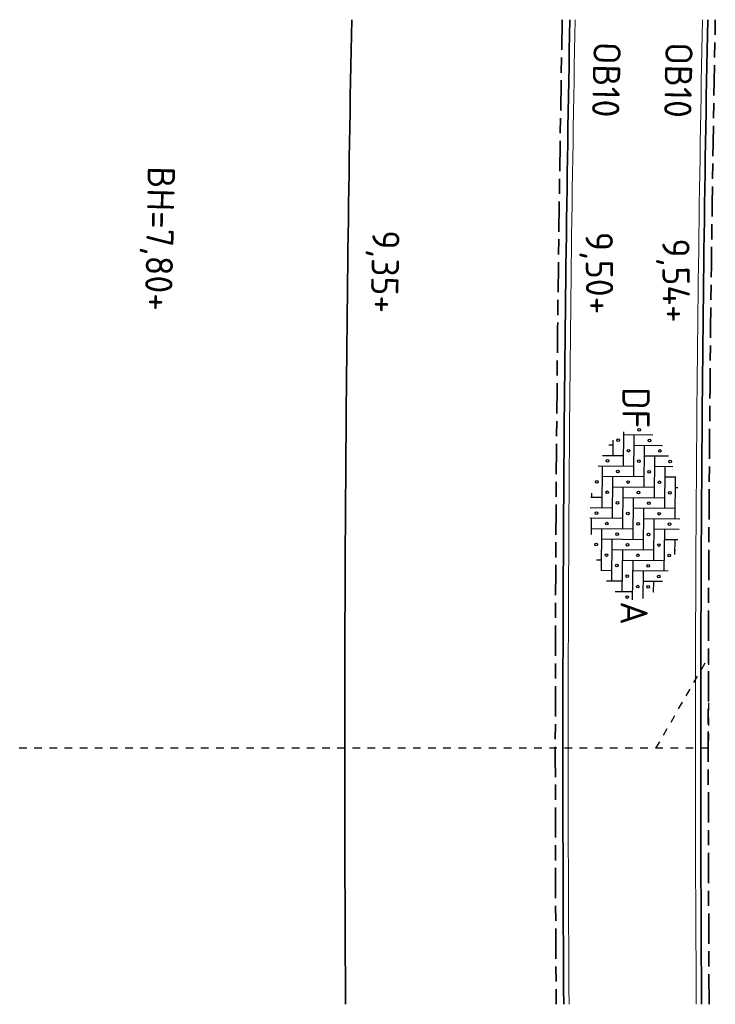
# Model space of a CAD drawing. Header units: metres. Extents: x 133 to 690, y 59 to 257.
# Tile 32 of 84: x 325 to 334, y 101 to 114. Entities that reach past the tile are written whole.
import ezdxf
from ezdxf.enums import TextEntityAlignment as Align

# ---------------------------------------------------------------- set-up
doc = ezdxf.new("R2010")
doc.units = ezdxf.units.M
doc.header["$LTSCALE"] = 0.05
doc.linetypes.add('VH-OPSLUITBAND_100X200', pattern=[16, 8, -2, 4, -2])
doc.linetypes.add('XX-DASHED', pattern=[2, 1, -1])
for name, color, linetype, lineweight in [('N-WE-GW-WATERGANG_SLOOT_INSTEEK-G', 90, 'Continuous', 35), ('N-WE-VH-KANTOPSLUITING-T18', 10, 'Continuous', 18), ('N-WE-VH-KANTOPSLUITING_ACHTERKANTBAND_OB_100x200-G', 50, 'Continuous', 18), ('N-WE-VH-KANTOPSLUITING_OPSLUITBAND_100X200-G', 150, 'VH-OPSLUITBAND_100X200', 35), ('N-WE-VH-KANTVERHARDING_STREKLAAG-G', 253, 'Continuous', 18), ('N-WE-VH-VERHARDING_STRAATBAKSTEEN-G', 252, 'Continuous', 35), ('N-WE-VH-VERHARDING_STRAATBAKSTEEN-S', 252, 'Continuous', 25), ('N-XX-AL-VERWIJZING-G', 7, 'Continuous', 13), ('X-XX-AL-HOOGTELABEL-T25', 7, 'Continuous', 25)]:
    doc.layers.add(name, color=color, linetype=linetype, lineweight=lineweight)
doc.styles.add('NLCS-ISO', font='NLCS-ISO.ttf')
doc.styles.add('NLCS-ISO-M200-T18', font='NLCS-ISO.ttf', dxfattribs={"height": 0.36})
doc.styles.add('ROMANS', font='romans.shx')
doc.linetypes.add('Taludlijn', pattern='A,0.5,[130,RODOR.shx,S=1,R=0,X=0,Y=0],1,[131,RODOR.shx,S=1,R=0,X=0,Y=0],0.5', length=2)

# ---------------------------------------------------------------- blocks, each defined once
blk = doc.blocks.new('SVH-SBS_DIKFORMAAT_ELLEBOOG-SO')
at = {"ltscale": 0.1}
for p, q in [((-1.38, 2.799), (-1.38, 2.07)), ((-1.38, 2.76), (1.38, 2.76)), ((-0.69, 2.946), (-0.69, 2.76)), ((0.69, 2.76), (0.69, 0)), ((1.38, 3.093), (1.38, 0.69)), ((2.07, 3.053), (2.07, 1.38)), ((2.76, 2.965), (2.76, 2.07)), ((2.76, 2.76), (3.709, 2.76)), ((3.45, 2.827), (3.45, 2.76)), ((-2.76, 2.302), (-2.76, 0.69)), ((-2.07, 2.59), (-2.07, 1.38)), ((-2.07, 2.07), (0.69, 2.07)), ((0, 2.07), (0, -0.69)), ((2.07, 2.07), (4.83, 2.07)), ((4.14, 2.07), (4.14, -0.69)), ((4.83, 2.356), (4.83, 0)), ((5.52, 1.975), (5.52, 0.69)), ((-3.45, 1.898), (-3.45, 0)), ((-2.76, 1.38), (0, 1.38)), ((-0.69, 1.38), (-0.69, -1.38)), ((1.38, 1.38), (4.14, 1.38)), ((3.45, 1.38), (3.45, -1.38)), ((5.52, 1.38), (6.22, 1.38)), ((6.21, 1.392), (6.21, 1.38)), ((-4.14, 1.257), (-4.14, -0.69)), ((-3.45, 0.69), (-0.69, 0.69)), ((-1.38, 0.69), (-1.38, -2.07)), ((0.69, 0.69), (3.45, 0.69)), ((2.76, 0.69), (2.76, -2.07)), ((4.83, 0.69), (6.646, 0.69)), ((-4.14, 0), (-1.38, 0)), ((0, 0), (2.76, 0)), ((4.14, 0), (6.745, 0)), ((-2.07, 0), (-2.07, -2.341)), ((2.07, 0), (2.07, -2.76)), ((6.21, 0), (6.21, -1.143)), ((-4.35, -0.69), (-2.07, -0.69)), ((-2.76, -0.69), (-2.76, -2.053)), ((-0.69, -0.69), (2.07, -0.69)), ((1.38, -0.69), (1.38, -2.845)), ((3.45, -0.69), (6.21, -0.69)), ((5.52, -0.69), (5.52, -1.726)), ((-3.789, -1.38), (-2.76, -1.38)), ((-3.45, -1.38), (-3.45, -1.649)), ((-1.38, -1.38), (1.38, -1.38)), ((0.69, -1.38), (0.69, -2.841)), ((2.76, -1.38), (5.52, -1.38)), ((4.83, -1.38), (4.83, -2.107)), ((-2.07, -2.07), (0.69, -2.07)), ((0, -2.07), (0, -2.793)), ((2.07, -2.07), (4.83, -2.07)), ((4.14, -2.07), (4.14, -2.38)), ((-0.278, -2.76), (0, -2.76)), ((1.38, -2.76), (2.461, -2.76))]:
    blk.add_line(p, q, dxfattribs=at)
for centre in [(-2.415, 2.415), (-0.345, 2.415), (1.725, 2.415), (3.795, 2.415), (-3.105, 1.725), (-1.035, 1.725), (1.035, 1.725), (3.105, 1.725), (5.175, 1.725), (-3.795, 1.035), (-1.725, 1.035), (0.345, 1.035), (2.415, 1.035), (4.485, 1.035), (5.865, 1.035), (-4.485, 0.345), (-2.415, 0.345), (-0.345, 0.345), (1.725, 0.345), (3.795, 0.345), (5.865, 0.345), (-3.105, -0.345), (-1.035, -0.345), (1.035, -0.345), (3.105, -0.345), (5.175, -0.345), (6.555, -0.345), (-3.795, -1.035), (-1.725, -1.035), (0.345, -1.035), (2.415, -1.035), (4.485, -1.035), (-2.415, -1.725), (-0.345, -1.725), (1.725, -1.725), (3.795, -1.725), (-1.035, -2.415), (1.035, -2.415), (3.105, -2.415)]:
    blk.add_circle(centre, 0.0881, dxfattribs=at)
at = {"style": 'NLCS-ISO'}
blk.add_attdef('FORMAAT', text='', height=1.8, dxfattribs=at).set_placement((-4.59, 0.124), align=Align.MIDDLE_RIGHT)
blk.add_attdef('KLEUR', text='', height=1.8, dxfattribs=at).set_placement((6.845, 0.124), align=Align.MIDDLE_LEFT)
at = {"style": 'NLCS-ISO', "flags": 1}
blk.add_attdef('FUNCTIE', text='', height=1.8, dxfattribs=at).set_placement((0.116, -3.585), align=Align.MIDDLE_CENTER)
blk = doc.blocks.new('*U59')
at = {"layer": 'N-XX-AL-VERWIJZING-G', "linetype": 'XX-DASHED', "lineweight": 30}
blk.add_lwpolyline([(16.637, 0), (17.33, 1.2), (17.33, 0), (0, 0), (0, 1.2), (0.693, 0), (0.693, 0)], dxfattribs=at)
at = {"layer": 'N-XX-AL-VERWIJZING-G', "style": 'ROMANS'}
blk.add_attdef('NUMMER', (-2.236, 2.372), '', height=0.5, rotation=359.9829, dxfattribs=at)

msp = doc.modelspace()

# ---------------------------------------------------------------- linework, layer by layer
at = {"layer": 'N-WE-GW-WATERGANG_SLOOT_INSTEEK-G', "linetype": 'Taludlijn', "flags": 128}
msp.add_lwpolyline([(329.21, 113.857, 0.006413), (329.13, 100.857, 0.006413)], format="xyb", dxfattribs=at)
at = {"layer": 'N-WE-VH-KANTOPSLUITING_ACHTERKANTBAND_OB_100x200-G', "flags": 128}
for points in [[(332.091, 113.857, 0.006451), (332.01, 100.857, 0.006451)], [(333.83, 100.857, -0.006474), (333.911, 113.857)]]:
    msp.add_lwpolyline(points, format="xyb", dxfattribs=at)
at = {"layer": 'N-WE-VH-KANTOPSLUITING_OPSLUITBAND_100X200-G', "flags": 128}
for points in [[(331.991, 113.857, 0.006449), (331.91, 100.857, 0.006449)], [(333.93, 100.857, -0.006475), (334.011, 113.857)]]:
    msp.add_lwpolyline(points, format="xyb", dxfattribs=at)
at = {"layer": 'N-WE-VH-KANTVERHARDING_STREKLAAG-G', "flags": 128}
msp.add_lwpolyline([(332.161, 113.857, 0.006452), (332.08, 100.857, 0.006452)], format="xyb", dxfattribs=at)
at = {"layer": 'N-WE-VH-KANTVERHARDING_STREKLAAG-G'}
msp.add_lwpolyline([(333.76, 100.857, -0.006473), (333.841, 113.857)], format="xyb", dxfattribs=at)
at = {"layer": 'N-WE-VH-VERHARDING_STRAATBAKSTEEN-G', "flags": 128}
for points in [[(332.091, 113.857, 0.006451), (332.01, 100.857, 0.006451)], [(333.911, 113.857, 0.006474), (333.83, 100.857, 0.006474)]]:
    msp.add_lwpolyline(points, format="xyb", dxfattribs=at)

# ---------------------------------------------------------------- block references
at = {"layer": 'N-WE-VH-VERHARDING_STRAATBAKSTEEN-S', "xscale": 0.2000000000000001, "yscale": 0.2000000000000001, "zscale": 0.2000000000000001, "rotation": 269.4684906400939}
msp.add_blockref('SVH-SBS_DIKFORMAAT_ELLEBOOG-SO', (332.928, 107.545), dxfattribs=at).add_auto_attribs({'FORMAAT': 'DF', 'KLEUR': 'A'})
at = {"layer": 'N-XX-AL-VERWIJZING-G'}
ref = msp.add_blockref('*U59', (316.59, 104.238), dxfattribs=at)
ref.add_attrib('NUMMER', 'P5', (315.574, 104.448), dxfattribs={"height": 0.5, "rotation": 359.9829, "style": 'ROMANS'})

# ---------------------------------------------------------------- texts
at = {"layer": 'N-WE-VH-KANTOPSLUITING-T18', "char_height": 0.36, "attachment_point": 1, "style": 'NLCS-ISO-M200-T18'}
for insert, rotation in [((332.765, 113.558), 268.6637), ((333.713, 113.553), 268.9223)]:
    msp.add_mtext('OB10', dxfattribs=dict(at, insert=insert, rotation=rotation))
at = {"layer": 'X-XX-AL-HOOGTELABEL-T25', "char_height": 0.36, "attachment_point": 1, "style": 'NLCS-ISO-M200-T18'}
for s, width, gutter_width, insert, rotation in [('BH=7,80+', 3.19421, 3.5, (326.88, 111.916), 268.6779), ('9,35+', 3.77876, 2.5, (329.844, 111.073), 268.6779), ('9,50+', 3.77876, 2.5, (332.658, 111.057), 270.3519), ('9,54+', 3.77876, 2.5, (333.67, 110.97), 270.3519)]:
    msp.add_mtext_dynamic_manual_height_columns(s, width=width, gutter_width=gutter_width, heights=[0], dxfattribs=dict(at, insert=insert, rotation=rotation))

doc.saveas('drawing.dxf')
